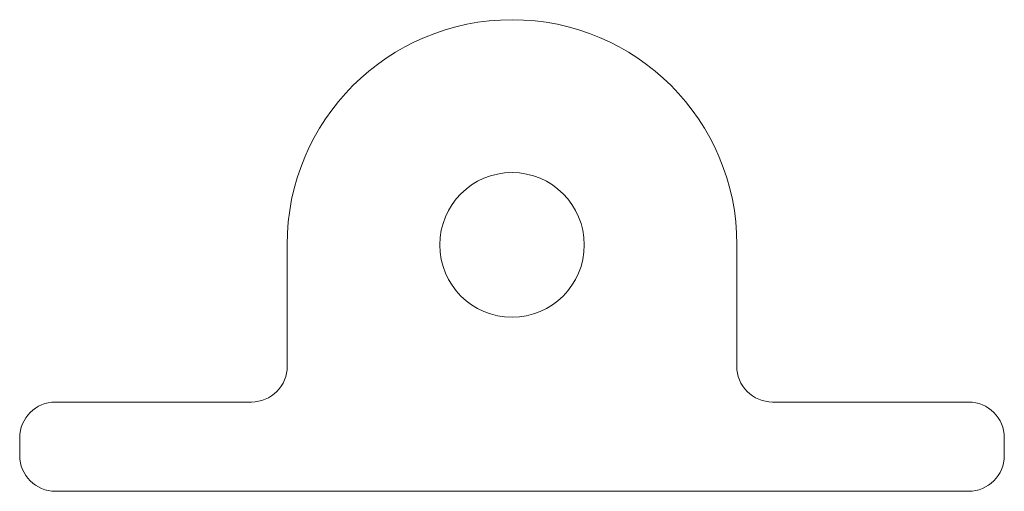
# Model space of a CAD drawing. Header units: millimetres. Extents: x 1 to 325, y 0 to 812.
import ezdxf

# ---------------------------------------------------------------- set-up
doc = ezdxf.new("R2010")
doc.units = ezdxf.units.MM

msp = doc.modelspace()

# ---------------------------------------------------------------- linework, layer by layer
at = {"color": 7, "linetype": 'Continuous', "lineweight": 15}
for p, q in [((63.733, 799.545), (63.741, 792.747)), ((88.954, 799.545), (88.946, 792.747)), ((50.744, 790.745), (61.741, 790.745)), ((101.944, 790.745), (90.946, 790.745)), ((48.744, 787.745), (48.744, 788.745)), ((103.944, 787.745), (103.944, 788.745)), ((50.744, 785.745), (101.944, 785.745))]:
    msp.add_line(p, q, dxfattribs=at)
msp.add_circle((76.344, 799.545), 4.05, dxfattribs=at)
for centre, radius, start, end in [((76.344, 799.545), 12.61, 0, 180), ((61.741, 792.745), 2, 270, 0.0681), ((90.946, 792.745), 2, 179.9319, 270), ((50.744, 788.745), 2, 90, 180), ((101.944, 788.745), 2, 0, 90), ((50.744, 787.745), 2, 180, 270), ((101.944, 787.745), 2, 270, 0)]:
    msp.add_arc(centre, radius, start, end, dxfattribs=at)

doc.saveas('drawing.dxf')
